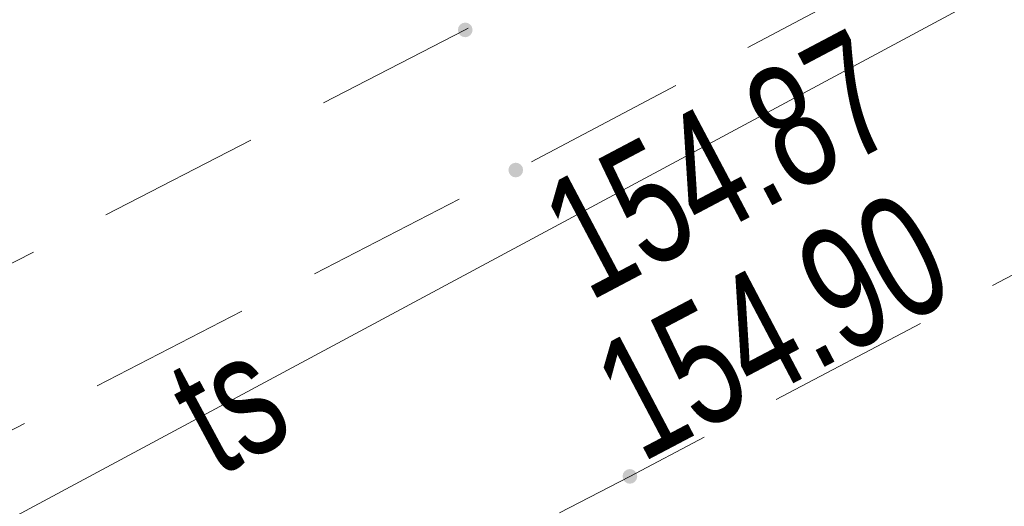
# Model space of a CAD drawing. Header units: metres. Extents: x 8440716 to 8446743, y 5883760 to 5887966.
# Tile 43 of 256: x 8442267.61 to 8442273.65, y 5885690.78 to 5885693.76. Entities that reach past the tile are written whole.
import ezdxf
from ezdxf.enums import TextEntityAlignment as Align

# ---------------------------------------------------------------- set-up
doc = ezdxf.new("R2010")
doc.units = ezdxf.units.M
doc.header["$MEASUREMENT"] = 0
doc.linetypes.add('1.0_0.5', pattern=[1.5, 1, -0.5])
doc.layers.get('0').update_dxf_attribs({"color": 250, "linetype": 'CONTINUOUS', "lineweight": 5})
for name, color, linetype in [('chodnik', 253, 'CONTINUOUS'), ('pikieta sztuczna', 253, 'CONTINUOUS'), ('pikieta sztuczna-Atr2', 253, 'CONTINUOUS'), ('przewód telekomunikacyjny podziemny', 253, 'CONTINUOUS'), ('przewód telekomunikacyjny podziemny-Atr1', 253, 'CONTINUOUS')]:
    doc.layers.add(name, color=color, linetype=linetype)
doc.styles.get("Standard").update_dxf_attribs({"font": 'Working1250', "width": 0.75})

# ---------------------------------------------------------------- blocks, each defined once
blk = doc.blocks.new('PW01')
at = {"linetype": 'Continuous', "lineweight": 13}
h = blk.add_hatch(color=0, dxfattribs=at)
edge = h.paths.add_edge_path()
edge.add_arc((0, 0), 0.045, 0, 360)

msp = doc.modelspace()

# ---------------------------------------------------------------- linework, layer by layer
at = {"layer": 'chodnik', "color": 253, "linetype": '1.0_0.5', "lineweight": 18, "flags": 128}
for points in [[(8442227.61, 5885673.02), (8442233.09, 5885675.53), (8442236.85, 5885677.26), (8442248.86, 5885682.85), (8442261.11, 5885688.95), (8442270.34, 5885693.7), (8442276.45, 5885696.95), (8442293.62, 5885706.31), (8442303.45, 5885711.71), (8442327.6, 5885725.01), (8442363.58, 5885744.79), (8442368.09, 5885747.26), (8442372.02, 5885749.46), (8442397.76, 5885763.64), (8442430.07, 5885781.43), (8442463.7, 5885799.91), (8442494.8, 5885816.96), (8442526.92, 5885834.71), (8442562.4, 5885854.15), (8442598.17, 5885873.84), (8442624.8, 5885888.46), (8442657.47, 5885906.45), (8442689.67, 5885924.19), (8442721.98, 5885941.97), (8442754.17, 5885959.73), (8442784.37, 5885976.3), (8442819.26, 5885995.45), (8442851.56, 5886013.23), (8442883.81, 5886030.99), (8442916.35, 5886048.87), (8442948.54, 5886066.59), (8442981.18, 5886084.55), (8443014.82, 5886103.01), (8443046.03, 5886120.16), (8443078.59, 5886138.04), (8443110.9, 5886155.85), (8443143.39, 5886173.76), (8443159.31, 5886182.54), (8443160.3, 5886182.95), (8443161.61, 5886183.38), (8443162.98, 5886183.6), (8443164.51, 5886183.65), (8443166.42, 5886183.54), (8443168.06, 5886183.45), (8443169.47, 5886183.69), (8443170.89, 5886184.19), (8443171.98, 5886184.78), (8443172.73, 5886185.26), (8443170.6, 5886186.43), (8443170.05, 5886186.13), (8443169.27, 5886185.79), (8443168.01, 5886185.54), (8443167.07, 5886185.56), (8443165.25, 5886185.7), (8443164.04, 5886185.74), (8443161.85, 5886185.52), (8443160.12, 5886185.08), (8443158.24, 5886184.31), (8443142.4, 5886175.6), (8443109.88, 5886157.66), (8443077.69, 5886139.94), (8443045.06, 5886121.98), (8443013.59, 5886104.73), (8442980.22, 5886086.4), (8442947.47, 5886068.38), (8442915.51, 5886050.79), (8442882.83, 5886032.85), (8442850.52, 5886015.03), (8442818.06, 5885997.17), (8442783.41, 5885978.14), (8442753.19, 5885961.54), (8442720.93, 5885943.74), (8442688.63, 5885925.96), (8442656.38, 5885908.21), (8442623.77, 5885890.25), (8442597.12, 5885875.63), (8442561.4, 5885855.99), (8442525.99, 5885836.53), (8442493.98, 5885818.86), (8442462.78, 5885801.76), (8442428.98, 5885783.14), (8442396.7, 5885765.42), (8442371.04, 5885751.28), (8442367.47, 5885749.33), (8442367.16, 5885749.31), (8442366.9, 5885749.46), (8442366.56, 5885750.02), (8442366.18, 5885750.8), (8442364.41, 5885749.81), (8442364.38, 5885749.25), (8442364.01, 5885748.06), (8442363.55, 5885747.4), (8442362.78, 5885746.73), (8442326.54, 5885726.81), (8442302.36, 5885713.49), (8442292.58, 5885708.1), (8442275.43, 5885698.75), (8442269.39, 5885695.57), (8442260.19, 5885690.78), (8442247.99, 5885684.71), (8442235.85, 5885679.08), (8442232.06, 5885677.37), (8442227.97, 5885675.56), (8442221.94, 5885672.89), (8442216.5, 5885670.61), (8442206.12, 5885666.35), (8442201.41, 5885664.48), (8442190.06, 5885660.16), (8442169.76, 5885652.89), (8442167.35, 5885652.25), (8442161.2, 5885650.61), (8442161.7, 5885648.68), (8442170.42, 5885650.93), (8442190.78, 5885658.22), (8442202.03, 5885662.53), (8442207.06, 5885664.47), (8442217.19, 5885668.66), (8442223.87, 5885671.41)], [(8442398.23, 5885762.83), (8442372.93, 5885748.87), (8442372.02, 5885749.46), (8442368.09, 5885747.26), (8442368.08, 5885746.24), (8442363.93, 5885743.94), (8442328.04, 5885724.2), (8442303.92, 5885710.92), (8442294.03, 5885705.48), (8442276.91, 5885696.15), (8442270.65, 5885692.84), (8442261.52, 5885688.13), (8442249.29, 5885682.04), (8442237.27, 5885676.4), (8442233.82, 5885674.86), (8442227.91, 5885672.18), (8442228.68, 5885670.34), (8442234.79, 5885673.06), (8442238.21, 5885674.64), (8442250.22, 5885680.25), (8442262.44, 5885686.36), (8442271.35, 5885690.96), (8442277.86, 5885694.39), (8442295.07, 5885703.76), (8442305.02, 5885709.25), (8442328.98, 5885722.44), (8442364.79, 5885742.15), (8442399.21, 5885760.98), (8442431.58, 5885778.77), (8442465.05, 5885797.22), (8442495.8, 5885814.05), (8442518.04, 5885826.35), (8442520.13, 5885827.5), (8442528.37, 5885832.06), (8442563.43, 5885851.44), (8442599.47, 5885871.24), (8442625.94, 5885885.78), (8442658.84, 5885903.89), (8442691.97, 5885922.16), (8442723.6, 5885939.55), (8442755.59, 5885957.15), (8442785.67, 5885973.69), (8442820.87, 5885992.99), (8442852.82, 5886010.6), (8442885.15, 5886028.42), (8442917.67, 5886046.28), (8442950.17, 5886064.15), (8442982.52, 5886081.96), (8443016.84, 5886100.81), (8443047.49, 5886117.63), (8443079.73, 5886135.39), (8443112.44, 5886153.39), (8443144.78, 5886171.19), (8443160.82, 5886179.99), (8443162.19, 5886180.5), (8443163.41, 5886180.72), (8443164.97, 5886180.7), (8443166.12, 5886180.47), (8443168.87, 5886179.82), (8443169.49, 5886179.73), (8443170.81, 5886179.74), (8443172.11, 5886180.07), (8443173.41, 5886180.59), (8443175.29, 5886181.7), (8443174.34, 5886182.75), (8443173.14, 5886183.92), (8443171.98, 5886184.78), (8443170.89, 5886184.19), (8443169.47, 5886183.69), (8443168.06, 5886183.45), (8443166.42, 5886183.54), (8443164.51, 5886183.65), (8443162.98, 5886183.6), (8443161.61, 5886183.38), (8443160.3, 5886182.95), (8443159.31, 5886182.54), (8443159.73, 5886181.73), (8443143.87, 5886172.95), (8443111.34, 5886155.04), (8443078.93, 5886137.17), (8443046.49, 5886119.33), (8443015.33, 5886102.26), (8442981.67, 5886083.71), (8442949, 5886065.77), (8442916.82, 5886048.03), (8442884.23, 5886030.14), (8442851.95, 5886012.33), (8442819.79, 5885994.66), (8442784.76, 5885975.43), (8442754.61, 5885958.89), (8442722.39, 5885941.13), (8442691.08, 5885923.91), (8442657.91, 5885905.62), (8442625.13, 5885887.6), (8442598.63, 5885873.01), (8442562.69, 5885853.33), (8442527.37, 5885833.89), (8442495.03, 5885816.03), (8442464.1, 5885799.05), (8442430.54, 5885780.59)]]:
    msp.add_lwpolyline(points, close=True, dxfattribs=at)
at = {"layer": 'przewód telekomunikacyjny podziemny', "color": 30, "linetype": 'Continuous', "lineweight": 18, "flags": 128}
msp.add_lwpolyline([(8442316.79, 5885717.27), (8442288.16, 5885701.78), (8442261.6, 5885687.5), (8442247.28, 5885680.22), (8442245.76, 5885679.52), (8442225.65, 5885670.52), (8442207.54, 5885662.12), (8442184.11, 5885653.73), (8442170.52, 5885649.13), (8442158.02, 5885645.48), (8442150.82, 5885643.71), (8442144.09, 5885641.96), (8442143.49, 5885641.81), (8442142.85, 5885641.61), (8442128.4, 5885637.27), (8442127.92, 5885637.14)], dxfattribs=at)

# ---------------------------------------------------------------- block references
at = {"layer": 'pikieta sztuczna', "color": 253, "linetype": 'Continuous', "lineweight": 13}
for p in [(8442270.34, 5885693.7), (8442270.65, 5885692.84), (8442271.35, 5885690.96)]:
    msp.add_blockref('PW01', p, dxfattribs=at)

# ---------------------------------------------------------------- texts
at = {"layer": 'pikieta sztuczna-Atr2', "color": 253, "width": 0.72}
for s, rotation, p in [('154.87', 27.868, (8442271.1, 5885692.03)), ('154.90', 27.783, (8442271.42, 5885691.04))]:
    msp.add_text(s, height=0.75, rotation=rotation, dxfattribs=at).set_placement(p)
at = {"layer": 'przewód telekomunikacyjny podziemny-Atr1', "color": 30, "width": 0.72}
msp.add_text('ts', height=0.75, rotation=28.265, dxfattribs=at).set_placement((8442268.64, 5885691.28), align=Align.MIDDLE_LEFT)

doc.saveas('drawing.dxf')
